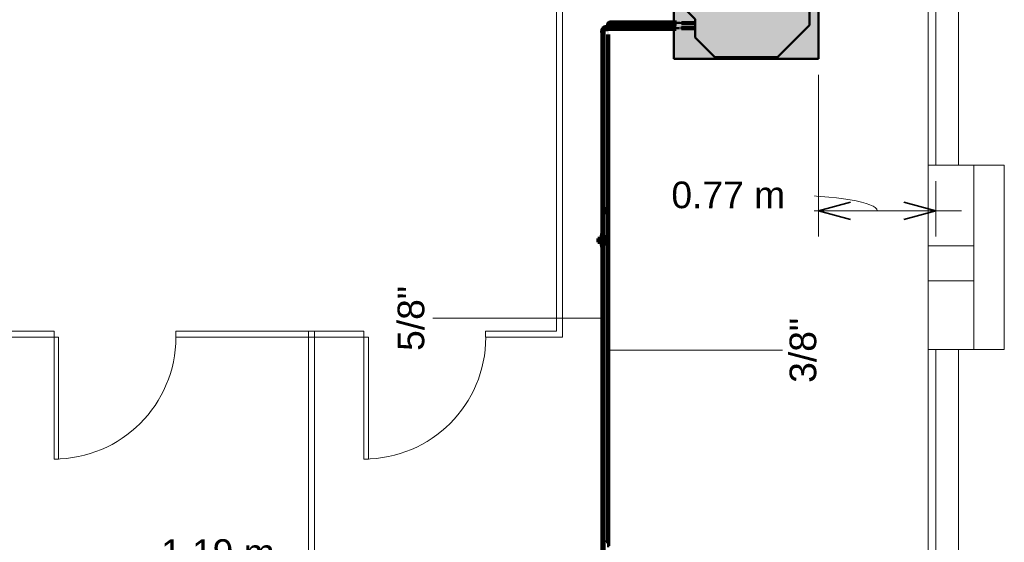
# Model space of a CAD drawing. Header units: millimetres. Extents: x -12740 to 214440, y -11012 to 10812.
# Tile 146 of 168: x 24899 to 31365, y -4759 to -1326. Entities that reach past the tile are written whole.
import ezdxf

# ---------------------------------------------------------------- set-up
doc = ezdxf.new("R2010")
doc.units = ezdxf.units.MM
doc.linetypes.add('Centro', pattern=[30, 12, -6, 6, -6])
doc.linetypes.add('Oculto 1_5', pattern=[2.2, 1.5, -0.7])
for name, color, linetype, lineweight in [('A-ANNO-DIMS', 211, 'Continuous', 9), ('A-ANNO-DIMS-70', 211, 'Continuous', 9), ('A-DETL', 90, 'Oculto 1_5', 18), ('DIVISORIAS', 7, 'Continuous', 18), ('ESQ', 7, 'Continuous', 18), ('M-EQPM', 50, 'Continuous', 50), ('P-PIPE', 3, 'Continuous', 70), ('P-PIPE-CNTR', 3, 'Centro', 50), ('P-PIPE-IDEN', 2, 'Continuous', 9), ('PAREDES', 7, 'Continuous', 18), ('PEM1-Layout Superior_dwg', 8, 'Continuous', 18), ('PILAR', 7, 'Continuous', 18)]:
    doc.layers.add(name, color=color, linetype=linetype, lineweight=lineweight)
doc.styles.add('Arial_1', font='arial.ttf', dxfattribs={"height": 175})
doc.dimstyles.new('Diagonal_-_2_5_mm_Arial', dxfattribs={"dimscale": 304.8, "dimtxt": 178.545395, "dimasz": 0.688976, "dimexe": 0.551181, "dimexo": 0.344488, "dimgap": 0.401903, "dimtad": 1, "dimlfac": 0.001, "dimrnd": 0.01, "dimzin": 0, "dimdsep": 46, "dimtxsty": 'Arial_1', "dimblk1": 'OPEN30', "dimblk2": 'OPEN30', "dimsah": 1, "dimcen": 0.09, "dimdle": 0.551181, "dimazin": 0, "dimtfac": 1, "dimtdec": 4, "dimtix": 1, "dimtmove": 1, "dimatfit": 3, "dimfxl": 1, "dimtvp": 1, "dimtfill": 1, "dimtolj": 1, "dimtzin": 0, "dimarcsym": 2})
doc.dimstyles.new('Diagonal_-_2_5_mm_Arial_1', dxfattribs={"dimscale": 304.8, "dimtxt": 178.545395, "dimasz": 0.688976, "dimexe": 0.551181, "dimexo": 0.344488, "dimgap": 0.401903, "dimtad": 1, "dimlfac": 0.001, "dimrnd": 0.01, "dimzin": 0, "dimdsep": 46, "dimtxsty": 'Arial_1', "dimblk1": 'OPEN30', "dimblk2": 'OPEN30', "dimsah": 1, "dimcen": 0.09, "dimdle": 0.551181, "dimazin": 0, "dimtfac": 1, "dimtdec": 4, "dimtix": 1, "dimtmove": 0, "dimatfit": 3, "dimfxl": 1, "dimtvp": 1, "dimtfill": 1, "dimtolj": 1, "dimtzin": 0, "dimarcsym": 2})

# ---------------------------------------------------------------- blocks, each defined once
blk = doc.blocks.new('Cotovelo - Soldado - CU - Padrão-V98-PAVIMENTO SUPERIOR TUBULAÇÃO FRIGORIGENA')
at = {"layer": 'P-PIPE', "lineweight": 18}
for points in [[(-17.3, 8.5), (-29, 8.2), (-29, -8.5), (-17.3, -8.2), (-17.3, 8.2)], [(-2.2, 17.3), (-7.4, 17.2), (-8, 17.1), (-10.7, 10.7), (-16.7, 7.4), (-17.3, 7.4), (-16.6, -7.4), (-10, -6), (-4.7, -4.6), (4.6, 4.7), (7.4, 17.3), (-1.4, 17.3)], [(0, 29), (-8.5, 29), (-8.2, 17.3), (8.5, 17.3), (8.2, 29), (2.2, 29)]]:
    blk.add_hatch(color=160, dxfattribs=at).paths.add_polyline_path(points)
at = {"layer": 'P-PIPE', "color": 5}
for p, q in [((-17.3, 8.5), (-29, 8.5)), ((-29, 8.5), (-29, -8.5)), ((-17.3, -8.5), (-17.3, 8.5)), ((-8.5, 29), (-8.5, 17.3)), ((8.5, 29), (-8.5, 29)), ((-8.5, 17.3), (8.5, 17.3)), ((8.5, 17.3), (8.5, 29)), ((-29, -8.5), (-17.3, -8.5))]:
    blk.add_line(p, q, dxfattribs=at)
at = {"layer": 'P-PIPE', "color": 5, "flags": 128}
for points in [[(-7.9, 17.3), (-7.9, 16.9), (-8, 16.6), (-8, 16.2), (-8.1, 15.8), (-8.1, 15.5), (-8.2, 15.1), (-8.3, 14.7), (-8.4, 14.4), (-8.5, 14), (-8.7, 13.7), (-8.8, 13.3), (-9, 13), (-9.2, 12.7), (-9.4, 12.3), (-9.6, 12), (-9.8, 11.7), (-10, 11.4), (-10.3, 11.1), (-10.5, 10.9), (-10.8, 10.6), (-11.1, 10.3), (-11.3, 10.1), (-11.6, 9.9), (-11.9, 9.6), (-12.2, 9.4), (-12.6, 9.2), (-12.9, 9), (-13.2, 8.9), (-13.6, 8.7), (-13.9, 8.6), (-14.3, 8.4), (-14.6, 8.3), (-15, 8.2), (-15.4, 8.1), (-15.7, 8.1), (-16.1, 8), (-16.5, 8), (-16.8, 7.9), (-17.2, 7.9), (-17.3, 7.9)], [(-17.3, -7.9), (-16.3, -7.9), (-15.3, -7.9), (-14.3, -7.8), (-13.3, -7.6), (-12.3, -7.4), (-11.3, -7.2), (-10.3, -7), (-9.4, -6.7), (-8.4, -6.3), (-7.5, -5.9), (-6.6, -5.5), (-5.7, -5.1), (-4.8, -4.6), (-3.9, -4.1), (-3.1, -3.5), (-2.2, -2.9), (-1.4, -2.3), (-0.7, -1.7), (0.1, -1), (0.8, -0.3), (1.5, 0.5), (2.1, 1.2), (2.8, 2), (3.4, 2.8), (3.9, 3.7), (4.5, 4.5), (5, 5.4), (5.4, 6.3), (5.8, 7.2), (6.2, 8.2), (6.6, 9.1), (6.9, 10.1), (7.1, 11.1), (7.4, 12), (7.6, 13), (7.7, 14), (7.8, 15), (7.9, 16), (7.9, 17), (7.9, 17.3)]]:
    blk.add_lwpolyline(points, dxfattribs=at)
blk = doc.blocks.new('Cotovelo - Soldado - CU - Padrão-V99-PAVIMENTO SUPERIOR TUBULAÇÃO FRIGORIGENA')
at = {"layer": 'P-PIPE', "lineweight": 18}
for points in [[(28767.7, -1362.6), (28770.8, -1355.1), (28777.1, -1351.7), (28778.3, -1351.7), (28778.3, -1343.6), (28773.2, -1344.6), (28764.1, -1348.3), (28759.5, -1359.5), (28760.1, -1362.6), (28767.4, -1362.6), (28767.5, -1360.6)], [(28778.3, -1352.3), (28787, -1351.8), (28787, -1342.1), (28778.3, -1342.7), (28778.3, -1351.8)], [(28768, -1371.2), (28767.3, -1362.6), (28757.9, -1362.6), (28758.4, -1371.2), (28767.5, -1371.2)]]:
    blk.add_hatch(color=20, dxfattribs=at).paths.add_polyline_path(points)
at = {"layer": 'P-PIPE', "color": 1}
for p, q in [((28787, -1342), (28778.3, -1342)), ((28778.3, -1352.5), (28787, -1352.5)), ((28757.7, -1362.6), (28757.7, -1371.2)), ((28768.2, -1371.2), (28768.2, -1362.6))]:
    blk.add_line(p, q, dxfattribs=at)
at = {"layer": 'P-PIPE', "color": 1, "flags": 128}
for points in [[(28778.3, -1342.4), (28777.5, -1342.5), (28776.7, -1342.5), (28775.9, -1342.6), (28775.1, -1342.7), (28774.3, -1342.8), (28773.5, -1343), (28772.8, -1343.2), (28772, -1343.5), (28771.2, -1343.7), (28770.5, -1344), (28769.8, -1344.4), (28769, -1344.7), (28768.3, -1345.1), (28767.6, -1345.5), (28767, -1346), (28766.3, -1346.4), (28765.7, -1346.9), (28765.1, -1347.4), (28764.5, -1348), (28763.9, -1348.5), (28763.3, -1349.1), (28762.8, -1349.7), (28762.3, -1350.4), (28761.8, -1351), (28761.4, -1351.7), (28761, -1352.4), (28760.6, -1353.1), (28760.2, -1353.8), (28759.9, -1354.5), (28759.6, -1355.3), (28759.3, -1356), (28759.1, -1356.8), (28758.8, -1357.6), (28758.7, -1358.3), (28758.5, -1359.1), (28758.4, -1359.9), (28758.3, -1360.7), (28758.2, -1361.5), (28758.2, -1362.3), (28758.2, -1362.6)], [(28767.7, -1362.6), (28767.7, -1362.1), (28767.8, -1361.7), (28767.8, -1361.3), (28767.9, -1360.9), (28767.9, -1360.5), (28768, -1360), (28768.1, -1359.6), (28768.3, -1359.2), (28768.4, -1358.8), (28768.6, -1358.4), (28768.7, -1358), (28768.9, -1357.7), (28769.1, -1357.3), (28769.3, -1356.9), (28769.6, -1356.6), (28769.8, -1356.2), (28770.1, -1355.9), (28770.4, -1355.6), (28770.6, -1355.3), (28770.9, -1355), (28771.3, -1354.7), (28771.6, -1354.4), (28771.9, -1354.1), (28772.2, -1353.9), (28772.6, -1353.6), (28773, -1353.4), (28773.3, -1353.2), (28773.7, -1353), (28774.1, -1352.8), (28774.5, -1352.7), (28774.9, -1352.5), (28775.3, -1352.4), (28775.7, -1352.3), (28776.1, -1352.2), (28776.5, -1352.1), (28776.9, -1352.1), (28777.4, -1352), (28777.8, -1352), (28778.2, -1352), (28778.3, -1352)]]:
    blk.add_lwpolyline(points, dxfattribs=at)
at = {"layer": 'P-PIPE', "color": 1}
for centre, major_axis, ratio, start_param, end_param in [((28778.3, -1347.2), (0, 5.26), 0.000094, 6.021376, 6.283175), ((28778.3, -1347.2), (0, 5.26), 0.000094, 6.283175, 9.424768), ((28778.3, -1347.2), (0, 5.26), 0.000094, 3.141583, 3.403382), ((28787, -1347.2), (0, 5.26), 0.000094, 6.283175, 9.424768), ((28787, -1347.2), (0, 5.26), 0.000094, 6.021376, 6.283175), ((28787, -1347.2), (0, 5.26), 0.000094, 3.141583, 3.403382), ((28763, -1362.6), (-5.26, 0), 0.00001, 0.000094, 0.261894), ((28763, -1362.6), (-5.26, 0), 0.00001, 3.141687, 6.283226), ((28763, -1371.2), (-5.26, 0), 0.00001, 3.141687, 6.283226), ((28763, -1371.2), (-5.26, 0), 0.00001, 0.000094, 0.261894), ((28763, -1362.6), (-5.26, 0), 0.00001, 2.879888, 3.141633), ((28763, -1371.2), (-5.26, 0), 0.00001, 2.879888, 3.141633)]:
    blk.add_ellipse(centre, major_axis=major_axis, ratio=ratio, start_param=start_param, end_param=end_param, dxfattribs=at)
blk = doc.blocks.new('PEM1-Layout Superior_dwg-964791-PAVIMENTO SUPERIOR TUBULAÇÃO FRIGORIGENA')
at = {"layer": 'DIVISORIAS'}
for p, q in [((56629.7, 53084.8), (56629.7, 49429.7)), ((56669.7, 53084.8), (56669.7, 49429.7))]:
    blk.add_line(p, q, dxfattribs=at)
at = {"layer": 'DIVISORIAS', "flags": 128}
for points in [[(58299.7, 53045.8), (57793.7, 53045.8), (57793.7, 53085.8), (58259.7, 53085.8), (58259.7, 57765.7), (57639, 57765.7), (57639, 57805.7), (60700.1, 57805.7), (60700.1, 57765.7), (58299.7, 57765.7)], [(57024.7, 53045.8), (57024.7, 52245.8), (56994.7, 52245.8), (56994.7, 53085.8), (55759.7, 53085.8), (55759.7, 53045.8)], [(54959.7, 53045.8), (54989.7, 53045.8), (54989.7, 52245.8), (54959.7, 52245.8)]]:
    blk.add_lwpolyline(points, close=True, dxfattribs=at)
for points in [[(54929.7, 53085.8), (53279.7, 53085.8), (53279.7, 53045.8), (54929.7, 53045.8)], [(54889.7, 53085.8), (54959.7, 53085.8), (54959.7, 53045.8), (54889.7, 53045.8)]]:
    blk.add_lwpolyline(points, dxfattribs=at)
at = {"layer": 'ESQ'}
for p, q in [((60699.7, 54175.7), (60699.7, 57175.7)), ((60749.7, 54175.7), (60749.7, 57175.7)), ((60699.7, 49985.7), (60699.7, 52965.7)), ((60749.7, 49985.7), (60749.7, 52965.7))]:
    blk.add_line(p, q, dxfattribs=at)
for centre in [(54959.7, 53045.8), (56994.7, 53045.8)]:
    blk.add_arc(centre, 800, 270, 0, dxfattribs=at)
at = {"layer": 'PAREDES'}
for p, q in [((60899.7, 54175.7), (60899.7, 57175.7)), ((60899.7, 49985.7), (60899.7, 52965.7))]:
    blk.add_line(p, q, dxfattribs=at)
at = {"layer": 'PAREDES', "flags": 128}
for points in [[(60699.7, 53645.7), (60699.7, 54175.7), (60999.7, 54175.7), (60999.7, 53645.7)], [(60999.7, 52965.7), (61199.7, 52965.7), (61199.7, 54175.7), (60999.7, 54175.7)], [(60999.7, 53415.7), (60999.7, 52965.7), (60699.7, 52965.7), (60699.7, 53415.7)]]:
    blk.add_lwpolyline(points, dxfattribs=at)
at = {"layer": 'PILAR', "flags": 128}
blk.add_lwpolyline([(60699.7, 53645.7), (60999.7, 53645.7), (60999.7, 53415.7), (60699.7, 53415.7)], close=True, dxfattribs=at)
blk = doc.blocks.new('Midea_VRF_Indoor_4-way Cassette_MI-90_100_112_140_Q4_DHN1-D _2nd DC_ - MI2-100Q4DHN1-V13-PAVIMENTO SUPERIOR TUBULAÇÃO FRIGORIGENA')
at = {"layer": 'M-EQPM', "linetype": 'Oculto 1_5', "lineweight": 18}
h = blk.add_hatch(color=256, dxfattribs=at)
h.paths.add_polyline_path([(-415, 475), (-475, 475), (-475, -475), (475, -475), (475, 234.6), (434.7, 235.3), (434.7, 244.2), (475, 244.2), (475, 265.3), (437.7, 265.5), (437.7, 281.1), (475, 281.1), (475, 475), (-206.4, 475)])
h.paths.add_polyline_path([(-206.4, 463.6), (206.4, 463.6), (335, 335), (335, 281.2), (425, 280.9), (425, 265.3), (335, 265.3), (335, 244.2), (425, 243.5), (425, 234.6), (335, 234.6), (335, 215), (425, 125), (425, -165), (335, -255), (335, -269), (425, -269.5), (425, -301), (335, -301), (335, -335), (229.6, -440.4), (-229.6, -440.4), (-415, -255), (-415, 255), (-228.5, 441.5)])
for points in [[(206.4, 463.6), (-206.4, 463.6), (-415, 255), (-415, -255), (-229.6, -440.4), (229.6, -440.4), (335, -335), (335, -255), (425, -165), (425, 125), (335, 215), (335, 335), (228.5, 441.5)], [(425, 281.2), (335, 280.9), (335, 265.3), (425, 265.5), (425, 280.9)], [(338.7, 244.2), (335, 243.5), (335, 234.6), (425, 235.3), (425, 244.2)], [(338.7, -269), (335, -269.5), (335, -301), (425, -300.5), (425, -269)]]:
    blk.add_hatch(color=256, dxfattribs=at).paths.add_polyline_path(points)
at = {"layer": 'A-DETL'}
for p, q in [((475, 265.3), (475, 281.1)), ((475, 281.1), (475, 265.3)), ((475, 234.9), (475, 243.9)), ((475, 243.9), (475, 234.9))]:
    blk.add_line(p, q, dxfattribs=at)
at = {"layer": 'M-EQPM'}
for p, q in [((0, 475), (-475, 475)), ((-475, 475), (-475, -475)), ((-475, -475), (-475, 475)), ((-475, 475), (475, 475)), ((-206.4, 463.6), (-415, 255)), ((-415, 255), (-206.4, 463.6)), ((206.4, 463.6), (-206.4, 463.6)), ((-206.4, 463.6), (206.4, 463.6)), ((475, 475), (0, 475)), ((335, 335), (206.4, 463.6)), ((206.4, 463.6), (335, 335)), ((475, 281.1), (475, 475)), ((475, 475), (475, 281.1)), ((335, 215), (335, 335)), ((335, 335), (335, 215)), ((425, 281.2), (335, 281.2)), ((335, 265.3), (425, 265.3)), ((425, 265.3), (425, 281.2)), ((475, 244), (475, 265.3)), ((475, 265.3), (475, 244)), ((-415, 255), (-415, -255)), ((-415, -255), (-415, 255)), ((425, 244.2), (335, 244.2)), ((335, 234.6), (425, 234.6)), ((425, 125), (335, 215)), ((335, 215), (425, 125)), ((425, 234.6), (425, 244.2)), ((475, -475), (475, 234.9)), ((475, 234.9), (475, -475)), ((425, -165), (425, 125)), ((425, 125), (425, -165)), ((335, -255), (425, -165)), ((425, -165), (335, -255)), ((-415, -255), (-229.6, -440.4)), ((-229.6, -440.4), (-415, -255)), ((335, -335), (335, -255)), ((335, -255), (335, -335)), ((425, -269), (335, -269)), ((335, -301), (425, -301)), ((425, -301), (425, -269)), ((229.6, -440.4), (335, -335)), ((335, -335), (229.6, -440.4)), ((-229.6, -440.4), (229.6, -440.4)), ((229.6, -440.4), (-229.6, -440.4)), ((-475, -475), (475, -475)), ((475, -475), (-475, -475))]:
    blk.add_line(p, q, dxfattribs=at)
blk = doc.blocks.new('DIMBLOCK17-PAVIMENTO SUPERIOR TUBULAÇÃO FRIGORIGENA')
at = {"layer": 'A-ANNO-DIMS-70'}
for p, q in [((30144.9, -2581.2), (30144.9, -1687.8)), ((30914.7, -2581.2), (30914.7, -2387.1)), ((29976.9, -2581.2), (31082.7, -2581.2)), ((30144.9, -2581.2), (30144.9, -2749.2)), ((30914.7, -2581.2), (30914.7, -2749.2))]:
    blk.add_line(p, q, dxfattribs=at)
at = {"layer": 'A-ANNO-DIMS-70', "lineweight": 35}
for p, q in [((30144.9, -2581.2), (30354.9, -2525)), ((30144.9, -2581.2), (30354.9, -2637.5)), ((30914.7, -2581.2), (30704.7, -2525)), ((30914.7, -2581.2), (30704.7, -2637.5))]:
    blk.add_line(p, q, dxfattribs=at)
at = {"layer": 'A-ANNO-DIMS-70'}
blk.add_ellipse((29922.9, -2581.2), major_axis=(606.9, 0), ratio=0.168496, start_param=0, end_param=1.570796, dxfattribs=at)
at = {"layer": 'A-ANNO-DIMS-70', "color": 0, "insert": (29178.5, -2389.1), "char_height": 175, "width": 893.276, "attachment_point": 1, "line_spacing_factor": 0.941778, "style": 'Arial_1', "bg_fill": 3, "box_fill_scale": 1.25, "bg_fill_color": 256, "bg_fill_true_color": 13158600, "bg_fill_transparency": 0}
blk.add_mtext('0.77 m', dxfattribs=at)
blk = doc.blocks.new('_Open30')
at = {"color": 0, "linetype": 'ByBlock', "lineweight": -2}
for p, q in [((-1, 0.268), (0, 0)), ((0, 0), (-1, -0.268)), ((0, 0), (-1, 0))]:
    blk.add_line(p, q, dxfattribs=at)
blk = doc.blocks.new('DIMBLOCK26-PAVIMENTO SUPERIOR TUBULAÇÃO FRIGORIGENA')
at = {"layer": 'A-ANNO-DIMS-70'}
for p, q in [((26794.7, -5088.6), (26794.7, -3477.9)), ((25603.3, -5088.6), (25603.3, -4920.6)), ((25435.3, -5088.6), (26962.7, -5088.6)), ((25603.3, -5088.6), (25603.3, -5951.6)), ((26794.7, -5088.6), (26794.7, -5256.6))]:
    blk.add_line(p, q, dxfattribs=at)
at = {"layer": 'A-ANNO-DIMS-70', "lineweight": 35}
for p, q in [((25603.3, -5088.6), (25813.3, -5032.3)), ((26794.7, -5088.6), (26584.7, -5032.3)), ((25603.3, -5088.6), (25813.3, -5144.9)), ((26794.7, -5088.6), (26584.7, -5144.9))]:
    blk.add_line(p, q, dxfattribs=at)
at = {"layer": 'A-ANNO-DIMS-70', "color": 0, "insert": (25826.8, -4738.9), "char_height": 175, "width": 893.276, "attachment_point": 1, "line_spacing_factor": 0.941778, "style": 'Arial_1', "bg_fill": 3, "box_fill_scale": 1.25, "bg_fill_color": 256, "bg_fill_true_color": 13158600, "bg_fill_transparency": 0}
blk.add_mtext('1.19 m', dxfattribs=at)

msp = doc.modelspace()

# ---------------------------------------------------------------- hatches: boundary and pattern name
at = {"layer": 'P-PIPE'}
for color, points in [(10, [(28786.995, -1352.282), (28795.67, -1351.757), (28795.67, -1342.13), (28786.995, -1342.655), (28786.995, -1351.757)]), (10, [(28868.161, -1347.206), (29235.19, -1347.206), (29235.19, -1342.446), (28796.67, -1343.084), (28796.669, -1347.206)]), (10, [(28868.161, -1351.966), (29235.19, -1351.329), (29235.19, -1347.206), (28796.669, -1347.206), (28796.67, -1351.966)]), (170, [(28729.167, -2730.363), (28729.167, -1409.987), (28721.232, -1409.987), (28721.812, -2730.363), (28727.114, -2730.363)]), (170, [(28729.167, -2730.363), (28737.102, -2730.363), (28736.523, -1409.987), (28729.167, -1409.987), (28729.167, -2613.242)]), (170, [(29232.21, -1381.009), (29232.21, -1373.074), (28758.146, -1373.653), (28758.146, -1381.009), (28868.161, -1381.009)]), (170, [(29232.21, -1388.944), (29232.21, -1381.009), (28758.146, -1381.009), (28758.146, -1388.944), (28868.161, -1388.944)]), (10, [(28749.213, -2585.056), (28749.213, -2574.962), (28740.529, -2575.484), (28740.529, -2585.056)]), (10, [(28749.213, -2584.131), (28759.604, -2583.375), (28762.056, -2580.923), (28760.302, -2577.341), (28758.372, -2575.422), (28749.213, -2575.887), (28749.213, -2584.129)]), (10, [(28757.923, -2566.17), (28768.017, -2566.17), (28767.495, -2557.486), (28757.923, -2557.486)]), (10, [(28758.422, -2593.848), (28767.73, -2593.848), (28767.092, -2566.17), (28758.372, -2566.17), (28758.85, -2575.889), (28762.97, -2580.009), (28758.382, -2584.607), (28758.372, -2593.848)]), (10, [(28757.923, -2602.533), (28768.017, -2602.533), (28767.495, -2593.848), (28757.923, -2593.848)]), (10, [(28758.422, -4746.865), (28762.97, -4746.865), (28762.97, -2602.533), (28758.21, -2602.533), (28758.372, -4746.865)]), (10, [(28767.518, -4746.865), (28767.73, -4746.865), (28767.092, -2602.533), (28762.97, -2602.533), (28762.97, -4746.865), (28767.495, -4746.865)]), (170, [(28696.439, -2787.472), (28711.093, -2787.073), (28711.093, -2764.067), (28696.439, -2764.466), (28696.439, -2787.073)]), (170, [(28718.057, -2786.879), (28729.167, -2775.769), (28717.34, -2764.698), (28711.093, -2765.635), (28711.093, -2786.501), (28717.34, -2786.84)]), (170, [(28720.893, -2757.676), (28740.87, -2757.676), (28740.471, -2743.022), (28717.465, -2743.022), (28717.864, -2757.676), (28719.033, -2757.676)]), (170, [(28735.018, -2793.863), (28740.277, -2793.863), (28739.899, -2757.676), (28718.436, -2757.676), (28718.46, -2765.062), (28729.167, -2775.769), (28718.096, -2787.597), (28719.033, -2793.863), (28734.722, -2793.863)]), (170, [(28737.661, -2742.022), (28737.372, -2730.363), (28720.674, -2730.363), (28720.963, -2742.022), (28737.372, -2742.022)]), (170, [(28732.017, -2743.022), (28732.017, -2742.022), (28726.318, -2742.022), (28726.318, -2743.022), (28729.167, -2743.022)]), (170, [(28720.893, -2808.516), (28740.87, -2808.516), (28740.471, -2793.863), (28717.465, -2793.863), (28717.864, -2808.516), (28719.033, -2808.516)]), (170, [(28737.372, -2821.175), (28737.661, -2821.175), (28737.372, -2809.516), (28720.674, -2809.516), (28720.963, -2821.175), (28736.523, -2821.175)]), (170, [(28729.167, -5024.933), (28729.167, -2821.175), (28721.232, -2821.175), (28721.812, -5024.933), (28727.114, -5024.933)]), (170, [(28726.318, -2809.516), (28732.017, -2809.516), (28732.017, -2808.516), (28726.318, -2808.516)]), (170, [(28729.167, -5024.933), (28737.102, -5024.933), (28736.523, -2821.175), (28729.167, -2821.175), (28729.167, -4918.461)]), (10, [(28757.923, -4755.55), (28768.017, -4755.55), (28767.495, -4746.865), (28757.923, -4746.865)]), (10, [(28758.422, -4783.228), (28767.73, -4783.228), (28767.092, -4755.55), (28758.372, -4755.55), (28758.85, -4765.269), (28762.97, -4769.389), (28758.382, -4773.987), (28758.372, -4783.228)])]:
    msp.add_hatch(color=color, dxfattribs=at).paths.add_polyline_path(points)
h = msp.add_hatch(color=10, dxfattribs=at)
h.paths.add_polyline_path([(28758.311, -2557.486), (28762.97, -2557.486), (28762.951, -1388.944), (28758.21, -1388.944), (28758.21, -2557.486)])
h.paths.add_polyline_path([(28760.588, -1373.074), (28762.97, -1373.074), (28762.969, -1371.232), (28758.21, -1371.97), (28758.847, -1373.074), (28759.603, -1373.074)])
h = msp.add_hatch(color=10, dxfattribs=at)
h.paths.add_polyline_path([(28767.629, -2557.486), (28767.73, -2557.486), (28767.081, -1388.944), (28762.97, -1388.944), (28762.97, -2557.486), (28767.568, -2557.486)])
h.paths.add_polyline_path([(28765.35, -1373.074), (28767.73, -1373.074), (28767.092, -1371.232), (28762.97, -1371.97), (28762.97, -1373.074), (28765.348, -1373.074)])

# ---------------------------------------------------------------- linework, layer by layer
at = {"layer": 'P-PIPE', "color": 1}
for p, q in [((28795.67, -1341.951), (28786.995, -1341.951)), ((28786.995, -1352.462), (28795.67, -1352.462)), ((28796.67, -1342.306), (28795.67, -1342.306)), ((28795.67, -1352.106), (28796.67, -1352.106)), ((29211.116, -1342.446), (28796.67, -1342.446)), ((28796.67, -1351.966), (29211.116, -1351.966)), ((28758.21, -1423.944), (28758.21, -2557.486)), ((28767.73, -2557.486), (28767.73, -1423.944)), ((28749.213, -2574.784), (28740.529, -2574.784)), ((28740.529, -2574.784), (28740.529, -2585.234)), ((28740.529, -2574.784), (28740.529, -2574.962)), ((28740.529, -2585.056), (28740.529, -2585.234)), ((28740.529, -2585.234), (28749.213, -2585.234)), ((28749.213, -2574.962), (28749.213, -2574.784)), ((28749.213, -2585.234), (28749.213, -2574.784)), ((28758.21, -2575.249), (28749.213, -2575.249)), ((28749.213, -2584.769), (28758.21, -2584.769)), ((28749.213, -2585.234), (28749.213, -2585.056)), ((28757.745, -2557.486), (28757.745, -2566.17)), ((28758.21, -2566.17), (28758.21, -2575.249)), ((28758.21, -2584.769), (28758.21, -2593.848)), ((28767.73, -2593.848), (28767.73, -2566.17)), ((28768.195, -2566.17), (28768.195, -2557.486)), ((28757.745, -2593.848), (28757.745, -2602.533)), ((28758.21, -2602.533), (28758.21, -4746.865)), ((28767.73, -4746.865), (28767.73, -2602.533)), ((28768.195, -2602.533), (28768.195, -2593.848)), ((28757.745, -4746.865), (28757.745, -4755.55)), ((28758.21, -4755.55), (28758.21, -4764.629)), ((28767.73, -4783.228), (28767.73, -4755.55)), ((28768.195, -4755.55), (28768.195, -4746.865))]:
    msp.add_line(p, q, dxfattribs=at)
at = {"layer": 'P-PIPE', "color": 5}
for p, q in [((28721.232, -1409.987), (28721.232, -2730.363)), ((28737.102, -2730.363), (28737.102, -1409.987)), ((29209.872, -1373.074), (28758.146, -1373.074)), ((28758.146, -1388.944), (29209.872, -1388.944)), ((29232.21, -1373.344), (29232.21, -1373.074)), ((29232.21, -1388.944), (29232.21, -1388.673)), ((28711.093, -2764.067), (28696.439, -2764.067)), ((28696.439, -2764.067), (28696.439, -2787.472)), ((28711.093, -2787.472), (28711.093, -2764.067)), ((28718.057, -2764.659), (28711.093, -2764.659)), ((28717.465, -2743.022), (28717.465, -2757.676)), ((28740.87, -2743.022), (28717.465, -2743.022)), ((28717.465, -2757.676), (28740.87, -2757.676)), ((28718.057, -2757.676), (28718.057, -2764.659)), ((28718.157, -2742.022), (28718.157, -2743.022)), ((28720.602, -2742.022), (28718.157, -2742.022)), ((28740.177, -2742.022), (28718.157, -2742.022)), ((28720.674, -2730.363), (28720.674, -2742.022)), ((28737.661, -2730.363), (28720.674, -2730.363)), ((28720.674, -2742.022), (28726.295, -2742.022)), ((28732.04, -2742.022), (28737.661, -2742.022)), ((28737.661, -2742.022), (28737.661, -2730.363)), ((28740.177, -2742.022), (28737.733, -2742.022)), ((28740.177, -2743.022), (28740.177, -2742.022)), ((28740.277, -2793.863), (28740.277, -2757.676)), ((28740.87, -2757.676), (28740.87, -2743.022)), ((28696.439, -2787.472), (28711.093, -2787.472)), ((28711.093, -2786.879), (28718.057, -2786.879)), ((28717.465, -2793.863), (28717.465, -2808.516)), ((28740.87, -2793.863), (28717.465, -2793.863)), ((28717.465, -2808.516), (28740.87, -2808.516)), ((28718.057, -2786.879), (28718.057, -2793.863)), ((28718.157, -2808.516), (28718.157, -2809.516)), ((28718.157, -2809.516), (28720.602, -2809.516)), ((28718.157, -2809.516), (28740.177, -2809.516)), ((28720.674, -2809.516), (28720.674, -2821.175)), ((28726.295, -2809.516), (28720.674, -2809.516)), ((28720.674, -2821.175), (28737.661, -2821.175)), ((28721.232, -2821.175), (28721.232, -5024.933)), ((28737.661, -2809.516), (28732.04, -2809.516)), ((28737.102, -5024.933), (28737.102, -2821.175)), ((28737.661, -2821.175), (28737.661, -2809.516)), ((28737.733, -2809.516), (28740.177, -2809.516)), ((28740.177, -2809.516), (28740.177, -2808.516)), ((28740.87, -2808.516), (28740.87, -2793.863))]:
    msp.add_line(p, q, dxfattribs=at)
at = {"layer": 'P-PIPE', "color": 1}
for centre, major_axis, ratio, start_param, end_param in [((28786.995, -1347.206), (0, 5.255), 0.00009443, 0, 3.14158276), ((28786.995, -1347.206), (0, 5.255), 0.00009443, 6.02137602, 6.28317541), ((28786.995, -1347.206), (0, 5.255), 0.00009443, 3.14159266, 3.40338214), ((28795.67, -1347.206), (0, 5.255), 0.00009443, 0, 3.14158276), ((28795.67, -1347.206), (0, 5.255), 0.00009443, 6.02137602, 6.28317541), ((28795.67, -1347.206), (0, 5.255), 0.00009443, 3.14159265, 3.40338214), ((28796.67, -1347.206), (0, 4.9), 0.00009443, 0, 3.14158275), ((28796.67, -1347.206), (0, 4.76), 0.00009443, 0, 1.57079633), ((28796.67, -1347.206), (0, 4.76), 0.00009443, 1.57079633, 3.14159265), ((28796.67, -1347.206), (0, 4.9), 0.00009443, 6.02137602, 6.28317542), ((28796.67, -1347.206), (0, 4.9), 0.00009443, 3.14159265, 3.40338214), ((29235.19, -1347.206), (0, 4.76), 0.00009443, 0, 0.26179939), ((28762.97, -2557.486), (5.225, 0), 0.0000099, 0, 3.14159265), ((28762.97, -2557.486), (-5.225, 0), 0.0000099, 0.00000001, 0.26179939), ((28762.97, -2566.17), (5.225, 0), 0.0000099, 3.14159265, 3.40339204), ((28762.97, -2566.17), (5.225, 0), 0.0000099, 0, 3.14159265), ((28762.97, -2557.486), (5.225, 0), 0.0000099, 6.02138592, 6.28318531), ((28762.97, -2566.17), (5.225, 0), 0.0000099, 6.02138593, 6.28318531), ((28762.97, -2593.848), (5.225, 0), 0.0000099, 0, 3.14159265), ((28762.97, -2593.848), (5.225, 0), 0.0000099, 3.14159265, 3.40339204), ((28762.97, -2602.533), (5.225, 0), 0.0000099, 3.14159265, 3.40339204), ((28762.97, -2602.533), (5.225, 0), 0.0000099, 0, 3.14159265), ((28762.97, -2593.848), (5.225, 0), 0.0000099, 6.02138592, 6.28318531), ((28762.97, -2602.533), (-5.225, 0), 0.0000099, 2.87979327, 3.14159266), ((28762.97, -4746.865), (5.225, 0), 0.00000716, 0, 3.14159265), ((28762.97, -4746.865), (5.225, 0), 0.00000716, 3.14159265, 3.40339205), ((28762.97, -4755.55), (5.225, 0), 0.00000716, 3.14159265, 3.40339205), ((28762.97, -4755.55), (5.225, 0), 0.00000716, 0, 3.14159265), ((28762.97, -4746.865), (5.225, 0), 0.00000716, 6.02138591, 6.28318531), ((28762.97, -4755.55), (-5.225, 0), 0.00000716, 2.87979327, 3.14159266)]:
    msp.add_ellipse(centre, major_axis=major_axis, ratio=ratio, start_param=start_param, end_param=end_param, dxfattribs=at)
at = {"layer": 'P-PIPE-CNTR', "color": 10, "linetype": 'Continuous'}
for p, q in [((28786.995, -1347.206), (28778.321, -1347.206)), ((28786.995, -1347.206), (28796.669, -1347.206)), ((29235.19, -1347.206), (28796.67, -1347.206)), ((28762.97, -1362.558), (28762.97, -1371.232)), ((28762.97, -2557.486), (28762.97, -1423.944)), ((28740.529, -2580.009), (28762.97, -2580.009)), ((28762.97, -2557.486), (28762.97, -2602.533)), ((28762.97, -4746.865), (28762.97, -2602.533)), ((28762.97, -4746.865), (28762.97, -4791.913))]:
    msp.add_line(p, q, dxfattribs=at)
at = {"layer": 'P-PIPE-CNTR', "color": 170, "linetype": 'Continuous'}
for p, q in [((28729.167, -1398.328), (28729.167, -1409.987)), ((28729.167, -2730.363), (28729.167, -1409.987)), ((28758.146, -1381.009), (28746.487, -1381.009)), ((29232.21, -1381.009), (28758.146, -1381.009)), ((28696.439, -2775.769), (28729.167, -2775.769)), ((28729.167, -2743.022), (28729.167, -2730.363)), ((28729.167, -2743.022), (28729.167, -2808.516)), ((28729.167, -2808.516), (28729.167, -2821.175)), ((28729.167, -5024.933), (28729.167, -2821.175))]:
    msp.add_line(p, q, dxfattribs=at)
msp.add_arc((28746.487, -1398.328), 17.32, 90, 180, dxfattribs=at)
at = {"layer": 'P-PIPE-CNTR', "color": 10, "linetype": 'Continuous'}
msp.add_ellipse((28778.321, -1362.558), major_axis=(1.601, 15.268), ratio=1, start_param=0.10447216, end_param=1.67526849, dxfattribs=at)
at = {"layer": 'P-PIPE-IDEN'}
for p, q in [((28729.167, -3286.301), (27611.55, -3286.301)), ((28762.97, -3496.023), (29907.452, -3496.023))]:
    msp.add_line(p, q, dxfattribs=at)

# ---------------------------------------------------------------- block references
at = {"layer": 'A-DETL', "rotation": 180}
msp.add_blockref('Midea_VRF_Indoor_4-way Cassette_MI-90_100_112_140_Q4_DHN1-D _2nd DC_ - MI2-100Q4DHN1-V13-PAVIMENTO SUPERIOR TUBULAÇÃO FRIGORIGENA', (29669.869, -1107.798), dxfattribs=at)
at = {"layer": 'P-PIPE', "color": 1}
msp.add_blockref('Cotovelo - Soldado - CU - Padrão-V99-PAVIMENTO SUPERIOR TUBULAÇÃO FRIGORIGENA', (0, 0), dxfattribs=at)
at = {"layer": 'P-PIPE', "color": 5, "rotation": 180}
msp.add_blockref('Cotovelo - Soldado - CU - Padrão-V98-PAVIMENTO SUPERIOR TUBULAÇÃO FRIGORIGENA', (28729.167, -1381.009), dxfattribs=at)
at = {"layer": 'PEM1-Layout Superior_dwg', "color": 7}
msp.add_blockref('PEM1-Layout Superior_dwg-964791-PAVIMENTO SUPERIOR TUBULAÇÃO FRIGORIGENA', (-29835.039, -56457.756), dxfattribs=at)

# ---------------------------------------------------------------- next in the draw order: texts
at = {"layer": 'P-PIPE-IDEN', "char_height": 175, "width": 516.28675, "attachment_point": 1, "rotation": 90, "style": 'Arial_1', "bg_fill": 3, "box_fill_scale": 1.25, "bg_fill_color": 256, "bg_fill_true_color": 13158600, "bg_fill_transparency": 0}
for s, insert in [('5/8"', (27380.9, -3501.551)), ('3/8"', (29954.702, -3711.273))]:
    msp.add_mtext(s, dxfattribs=dict(at, insert=insert))

# ---------------------------------------------------------------- next in the draw order: dimensions: what is measured, and where the dimension line sits
at = {"layer": 'A-ANNO-DIMS'}
dim = msp.add_linear_dim(base=(30914.672, -2581.244), p1=(30144.869, -1582.798), p2=(30914.672, -2282.094), dimstyle='Diagonal_-_2_5_mm_Arial', override={"dimpost": '<> m', "dimfxl": 1040.00561}, dxfattribs=at)
dim.commit()
dim.dimension.update_dxf_attribs({"geometry": 'DIMBLOCK17-PAVIMENTO SUPERIOR TUBULAÇÃO FRIGORIGENA', "text_midpoint": (29625.127, -2505.806), "dimtype": 160})
dim = msp.add_linear_dim(base=(26794.672, -5088.593), p1=(25603.268, -6056.641), p2=(26794.672, -3372.919), dimstyle='Diagonal_-_2_5_mm_Arial_1', override={"dimpost": '<> m', "dimfxl": 2936.292161}, dxfattribs=at)
dim.commit()
dim.dimension.update_dxf_attribs({"geometry": 'DIMBLOCK26-PAVIMENTO SUPERIOR TUBULAÇÃO FRIGORIGENA', "text_midpoint": (26198.97, -4876.743)})

doc.saveas('drawing.dxf')
